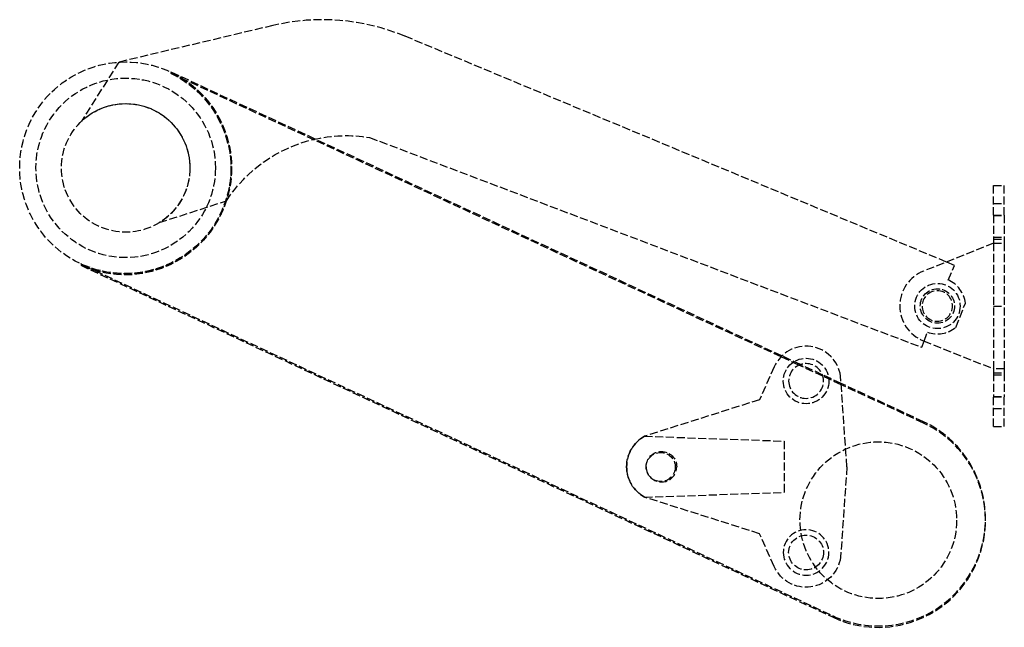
# Model space of a CAD drawing. Header units: millimetres. Extents: x -147 to 37, y -46 to 67.
import ezdxf

# ---------------------------------------------------------------- set-up
doc = ezdxf.new("R2010")
doc.units = ezdxf.units.MM
doc.header["$LTSCALE"] = 10
doc.linetypes.add('ALLCAD_Strich', pattern=[0.2, 0.15, -0.05])
doc.layers.add('BESCH_KONT_sich_schn_seit_2d', color=160, linetype='Continuous')

msp = doc.modelspace()

# ---------------------------------------------------------------- linework, layer by layer
at = {"layer": 'BESCH_KONT_sich_schn_seit_2d', "linetype": 'ALLCAD_Strich', "extrusion": (-1.09476e-47, 1, -2.22045e-16)}
for p, q in [((-99.51, 66.36), (-128.28, 59.52)), ((26.21, 22.21), (-74.86, 64.36)), ((-128.28, 59.52), (-135.25, 48.5)), ((-128.28, 59.52), (-128.28, 59.52)), ((-91.65, 45.17), (-118.64, 57.71)), ((-4.68, 4.51), (-118.64, 57.46)), ((-4.51, 4.68), (-91.65, 45.17)), ((-81.46, 45.45), (21.59, 6.29)), ((35, 30.97), (35, 36.5)), ((35, 36.5), (37, 36.5)), ((37, 30.97), (37, 36.5)), ((-120.72, 29.56), (-108.2, 33.64)), ((35, 33.15), (37, 33.15)), ((35, 30.97), (35, 26.5)), ((35, 30.97), (37, 30.97)), ((35, 30.91), (37, 30.91)), ((37, 30.97), (37, 26.5)), ((35, 26.85), (37, 26.85)), ((35, 26.5), (37, 26.5)), ((35, 26.5), (35, 25.71)), ((37, 26.5), (37, 25.71)), ((35, 25.71), (21.91, 20.51)), ((35, 25.71), (37, 25.71)), ((35, 25.71), (35, 25.71)), ((35, 25.71), (35, 2.27)), ((37, 25.71), (37, 2.27)), ((27.68, 21.59), (26.21, 22.21)), ((-135.36, 21.85), (-132.71, 20.61)), ((-135.36, 21.6), (5.03, -44.1)), ((-132.71, 20.61), (5.03, -43.85)), ((26.54, 18.85), (27.68, 21.59)), ((27.93, 10.01), (29.74, 14.54)), ((35, 14), (37, 14)), ((21.59, 6.29), (22.03, 7.45)), ((21.9, 7.5), (35, 2.27)), ((22.03, 7.45), (22.66, 9.1)), ((-1.34, 2.96), (-4.68, 4.51)), ((-1.05, 3.08), (-4.51, 4.68)), ((-5.94, 2.64), (-8.67, -3.5)), ((3.13, 0.89), (-1.34, 2.96)), ((3.03, 1.18), (-1.05, 3.08)), ((35, 2.27), (35, 1.5)), ((37, 2.27), (35, 2.27)), ((37, 2.27), (37, 1.5)), ((6.53, -0.45), (3.03, 1.18)), ((6.55, -0.7), (3.13, 0.89)), ((7.62, -16), (6.44, 0.91)), ((35, 1.5), (37, 1.5)), ((35, 1.5), (35, -2.97)), ((35, 1.15), (37, 1.15)), ((37, 1.5), (37, -2.97)), ((21.93, -7.6), (6.53, -0.45)), ((21.93, -7.85), (6.55, -0.7)), ((-8.67, -3.5), (-30.15, -10.31)), ((35, -2.91), (37, -2.91)), ((35, -8.5), (35, -2.97)), ((35, -2.97), (37, -2.97)), ((37, -8.5), (37, -2.97)), ((35, -5.15), (37, -5.15)), ((35, -8.5), (37, -8.5)), ((-30.15, -10.31), (-30.15, -10.31)), ((-30.15, -10.31), (-4.11, -11.22)), ((-4.11, -11.22), (-4.11, -20.78)), ((7.62, -16), (6.44, -32.91)), ((-30.15, -21.69), (-4.11, -20.78)), ((-8.67, -28.5), (-30.15, -21.69)), ((-30.15, -21.69), (-30.15, -21.69)), ((-5.94, -34.64), (-8.67, -28.5)), ((6.44, -32.9), (6.44, -32.9)), ((6.44, -32.9), (6.44, -32.91)), ((6.44, -32.9), (6.44, -32.9)), ((6.44, -32.9), (6.44, -32.9)), ((6.44, -32.9), (6.44, -32.9)), ((6.44, -32.91), (6.44, -32.91)), ((6.44, -32.91), (6.44, -32.91)), ((6.44, -32.91), (6.44, -32.91)), ((6.44, -32.91), (6.44, -32.91)), ((6.44, -32.91), (6.44, -32.91)), ((6.44, -32.91), (6.44, -32.91)), ((6.44, -32.91), (6.44, -32.91)), ((6.44, -32.91), (6.44, -32.91)), ((6.44, -32.91), (6.44, -32.91)), ((6.44, -32.91), (6.44, -32.91)), ((6.44, -32.91), (6.44, -32.91)), ((6.44, -32.91), (6.44, -32.91)), ((6.44, -32.91), (6.44, -32.91))]:
    msp.add_line(p, q, dxfattribs=at)
at = {"layer": 'BESCH_KONT_sich_schn_seit_2d', "linetype": 'ALLCAD_Strich'}
for centre, radius in [((-127, 39.78), 19.78), ((-127, 39.78), 16.75), ((-127, 39.78), 12), ((24.52, 14), 4.23), ((24.52, 14), 3.2), ((0, 0), 4.25), ((13.48, -25.98), 14.62), ((-27.13, -16.05), 2.72), ((-27.13, -16.05), 2.72), ((0, -32), 3.25)]:
    msp.add_circle(centre, radius, dxfattribs=at)
at = {"layer": 'BESCH_KONT_sich_schn_seit_2d', "linetype": 'ALLCAD_Strich', "extrusion": (-2.22045e-16, -2.22045e-16, -1)}
for centre, radius in [((-24.5, 14), 2.85), ((0, 0), 3.25), ((0, -32), 4.25)]:
    msp.add_circle(centre, radius, dxfattribs=at)
at = {"layer": 'BESCH_KONT_sich_schn_seit_2d', "linetype": 'ALLCAD_Strich'}
for centre, radius, start, end in [((-90.26, 27.44), 40, 67.3598, 103.3726), ((24.5, 14), 7, 111.6729, 248.2362), ((24.27, 13.82), 5.52, 7.518, 65.6905), ((24.48, 14.23), 5.45, 250.4435, 309.2797), ((0, 0), 6.5, 8.0328, 155.9999), ((13.48, -25.98), 20, 245.0019, 64.9981), ((13.48, -25.73), 20, 359.636, 64.9981), ((-27, -16), 6.5, 118.9705, 180), ((-27, -16), 6.5, 179.9999, 241.0293), ((-27, -16), 2.85, 180.0176, 180.2321), ((-27, -16), 2.85, 180.2321, 222.2027), ((-27, -16), 2.85, 222.2027, 359.9824), ((13.48, -25.73), 20, 245.0019, 359.636)]:
    msp.add_arc(centre, radius, start, end, dxfattribs=at)
at = {"layer": 'BESCH_KONT_sich_schn_seit_2d', "linetype": 'ALLCAD_Strich', "extrusion": (-2.22045e-16, -2.22045e-16, -1)}
for centre, radius, start, end in [((127.13, 39.59), 19.78, 115.4192, 294.5808), ((127.13, 39.84), 19.78, 115.4192, 294.2011), ((127, 39.78), 12, 46.578, 238.4266), ((85.83, 19.17), 26.63, 76.5961, 99.4549), ((85.83, 19.17), 26.63, 32.8885, 76.5961), ((127.13, 39.84), 19.78, 294.2011, 294.5808), ((27, -16), 6.5, 359.9999, 61.0293), ((27, -16), 2.85, 0.0176, 179.9824), ((27, -16), 6.5, 298.9705, 0), ((0, -32), 6.5, 188.0328, 335.9999)]:
    msp.add_arc(centre, radius, start, end, dxfattribs=at)

doc.saveas('drawing.dxf')
